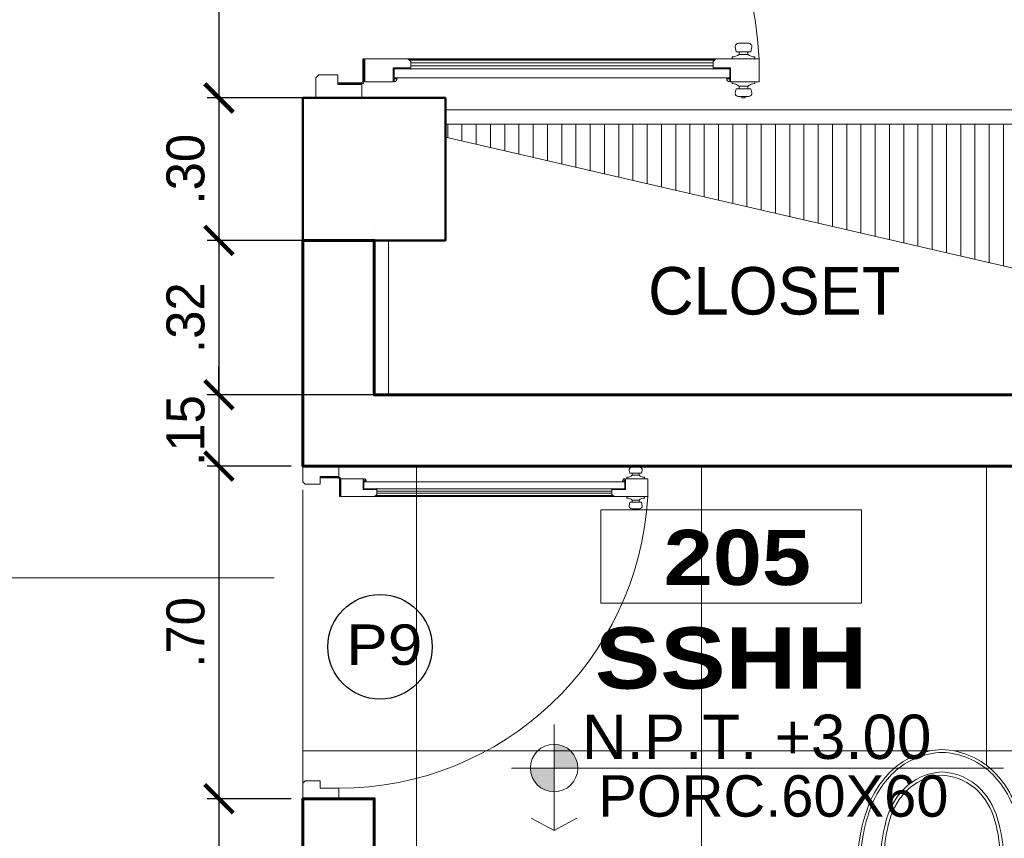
# Model space of a CAD drawing. Header units: metres. Extents: x -13 to 533, y -25 to 219.
# Tile 33 of 99: x 17.03 to 19.11, y 13.22 to 14.94. Entities that reach past the tile are written whole.
import ezdxf
from ezdxf.enums import TextEntityAlignment as Align

# ---------------------------------------------------------------- set-up
doc = ezdxf.new("R2010")
doc.units = ezdxf.units.M
doc.linetypes.add('ACAD_ISO03W100', pattern=[30, 12, -18])
doc.linetypes.add('DASHED2', pattern=[0.375, 0.25, -0.125])
for name, color, linetype, lineweight in [('COLUMNAS', 5, 'Continuous', 80), ('COTAS', 4, 'Continuous', 13), ('NPT', 255, 'Continuous', 13), ('Pluma 0.2', 252, 'Continuous', 20), ('PLUMA 0.8', 1, 'Continuous', 60), ('Proyecciones', 252, 'DASHED2', 13), ('SANITARIOS', 54, 'Continuous', 18), ('TEXTO', 14, 'Continuous', 40), ('Textos', 7, 'Continuous', 0), ('VANOS', 254, 'Continuous', 20)]:
    doc.layers.add(name, color=color, linetype=linetype, lineweight=lineweight)
for name, color, linetype, lineweight, true_color in [('PLUMA 0.05', 7, 'Continuous', 5, 0x9c9c9c), ('TEXTURAS', 7, 'Continuous', 5, 0x8a8a8a), ('VIGAS DE CIMENTACION', 6, 'Continuous', 30, 0xff00ff)]:
    doc.layers.add(name, color=color, linetype=linetype, lineweight=lineweight, true_color=true_color)
doc.styles.add('ARIAL', font='arial.ttf', dxfattribs={"width": 0.95})
doc.styles.add('ARIAL BLACK', font='txt', dxfattribs={"height": 0.1})
doc.styles.add('STYLE1', font='arial.ttf', dxfattribs={"height": 0.3})
doc.styles.add('TEXTOCENT', font='GOTHIC.TTF')
doc.dimstyles.new('PLANTA50', dxfattribs={"dimscale": 0.5, "dimtxt": 0.2, "dimasz": 0.15, "dimexe": 0.1, "dimexo": 0.1, "dimgap": 0.1, "dimtad": 2, "dimzin": 7, "dimdsep": 46, "dimtxsty": 'TEXTOCENT', "dimblk": 'ARCHTICK', "dimcen": 0.2, "dimdle": 0.1, "dimclrd": 8, "dimclre": 8, "dimclrt": 256, "dimaunit": 1, "dimadec": 0, "dimazin": 0, "dimtfac": 1, "dimtix": 1, "dimtmove": 2, "dimatfit": 3, "dimldrblk": 'ARCHTICK', "dimfxl": 1, "dimtolj": 1, "dimtzin": 0, "dimarcsym": 0})

# ---------------------------------------------------------------- blocks, each defined once
blk = doc.blocks.new('A$C1DB9681C')
for p, q in [((0.0853656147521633, 0.5259124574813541), (0.0392541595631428, 0.2587589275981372)), ((0.0407027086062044, 0.2255772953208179), (0.0911344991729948, 0.5242283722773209)), ((0.4734342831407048, 0.2255772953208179), (0.4230024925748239, 0.5242283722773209)), ((0.4287713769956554, 0.5259124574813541), (0.4748828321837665, 0.2587589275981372)), ((0.2207645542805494, 0.3990422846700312), (0.2156367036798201, 0.436646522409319)), ((0.2933724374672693, 0.3990422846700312), (0.2985002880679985, 0.436646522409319)), ((0.0649951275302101, 0.2255772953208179), (0.0399951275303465, 0.2255772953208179)), ((0.0649951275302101, 0.2255772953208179), (0.2512816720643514, 0.1983265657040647)), ((0.1613642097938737, 0.2114800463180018), (0.2570684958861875, 0.2114800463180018)), ((0.3528692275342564, 0.2114800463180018), (0.2570684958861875, 0.2114800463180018)), ((0.2628554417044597, 0.1983257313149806), (0.4493354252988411, 0.2255772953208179)), ((0.4743354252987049, 0.2255772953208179), (0.4493354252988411, 0.2255772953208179)), ((-4.8724696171e-06, 0.0400026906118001), (-4.8724696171e-06, 0.1855772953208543)), ((0.5143354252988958, 0.0400026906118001), (0.5143354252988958, 0.1855772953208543)), ((0.4743354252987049, 2.6906118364e-06), (0.0399951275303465, 2.6906118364e-06))]:
    blk.add_line(p, q)
blk.add_lwpolyline([(0.2450684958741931, 0.4604800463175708, 0.1390050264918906), (0.2458909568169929, 0.4575788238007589, 0.1070892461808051), (0.2485832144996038, 0.4547791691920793, 0.080211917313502), (0.2522965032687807, 0.4530694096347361, 0.067960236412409), (0.2570684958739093, 0.452417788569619, 0.0679602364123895), (0.261840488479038, 0.4530694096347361, 0.08021191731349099), (0.2655537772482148, 0.4547791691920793, 0.1070892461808), (0.2682460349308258, 0.4575788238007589, 0.1390050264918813), (0.2690684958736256, 0.4604800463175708, 0.1390050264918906), (0.2682460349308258, 0.4633812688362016, 0.1070892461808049), (0.2655537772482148, 0.4661809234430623, 0.0802119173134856), (0.261840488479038, 0.4678906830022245, 0.0679602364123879), (0.2570684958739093, 0.4685423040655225, 0.0679602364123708), (0.2522965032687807, 0.4678906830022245, 0.0802119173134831), (0.2485832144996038, 0.4661809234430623, 0.1070892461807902), (0.2458909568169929, 0.4633812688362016, 0.1390050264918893)], format="xyb", close=True)
for centre in [(0.1820684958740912, 0.253480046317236), (0.3320684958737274, 0.253480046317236)]:
    blk.add_circle(centre, 0.008)
for centre, radius, start, end in [((0.263378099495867, 0.5387561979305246), 0.1648446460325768, 92.19359256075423, 132.4727455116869), ((0.2633272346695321, 0.5383444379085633), 0.1592586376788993, 92.25225892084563, 132.8254247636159), ((0.2507588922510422, 0.5387561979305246), 0.1648446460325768, 47.52725448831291, 87.80640743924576), ((0.2508097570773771, 0.5383444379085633), 0.1592586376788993, 47.17457523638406, 87.74774107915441), ((0.2937813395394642, 0.5110476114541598), 0.2058454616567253, 133.5069758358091, 163.073028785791), ((0.2934777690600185, 0.5112569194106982), 0.1996550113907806, 133.8873058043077, 163.4946005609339), ((0.2629274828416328, 0.5349434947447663), 0.1216776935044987, 92.75995603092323, 135.8858163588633), ((0.2628489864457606, 0.5342354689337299), 0.1153894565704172, 92.87146162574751, 136.5576922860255), ((0.2512095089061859, 0.5349434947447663), 0.1216776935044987, 44.11418364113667, 87.24004396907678), ((0.2512880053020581, 0.5342354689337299), 0.1153894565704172, 43.44230771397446, 87.12853837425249), ((0.2206592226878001, 0.5112569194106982), 0.1996550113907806, 16.50539943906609, 46.11269419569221), ((0.2203556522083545, 0.5110476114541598), 0.2058454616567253, 16.92697121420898, 46.49302416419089), ((0.2907256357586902, 0.5128906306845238), 0.1570256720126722, 137.1692449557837, 167.274595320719), ((0.2900998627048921, 0.513200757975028), 0.1496795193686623, 137.8844604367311, 168.1333494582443), ((0.2240371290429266, 0.513200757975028), 0.1496795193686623, 11.86665054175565, 42.11553956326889), ((0.2234113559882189, 0.5128906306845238), 0.1570256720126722, 12.72540467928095, 42.83075504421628), ((0.3769320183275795, 0.475587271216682), 0.2958776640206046, 161.1914994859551, 170.2070749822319), ((0.3793647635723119, 0.4755562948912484), 0.2923108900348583, 161.5677512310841, 170.4151563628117), ((0.1347722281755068, 0.4755562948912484), 0.2923108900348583, 9.584843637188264, 18.43224876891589), ((0.1372049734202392, 0.475587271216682), 0.2958776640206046, 9.792925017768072, 18.80850051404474), ((0.4073331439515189, 0.4752295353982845), 0.2792835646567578, 165.0070925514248, 179.333133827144), ((0.4158106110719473, 0.4751387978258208), 0.2807619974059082, 165.8066819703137, 179.3181272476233), ((0.0983263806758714, 0.4751387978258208), 0.2807619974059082, 0.681872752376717, 14.19331802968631), ((0.1068038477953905, 0.4752295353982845), 0.2792835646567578, 0.6668661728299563, 14.99290744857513), ((0.5562896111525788, 0.4678808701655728), 0.4283522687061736, 178.5821248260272, 188.2412734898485), ((0.6220161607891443, 0.4812331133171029), 0.4869554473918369, 180.3239309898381, 188.2950093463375), ((-0.1078791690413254, 0.4812331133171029), 0.4869554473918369, 351.7049906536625, 359.6760690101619), ((-0.0421526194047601, 0.4678808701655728), 0.4283522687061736, 351.7587265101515, 1.417875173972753), ((0.2570684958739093, 0.4278378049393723), 0.0456422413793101, 90, 143.8167739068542), ((0.2570684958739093, 0.4278378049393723), 0.0456422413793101, 36.1832260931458, 90), ((0.2404074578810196, 0.4400243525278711), 0.025, 143.8167739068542, 187.7651660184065), ((0.2737295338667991, 0.4400243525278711), 0.025, 352.2348339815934, 36.1832260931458), ((0.2634849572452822, 0.4242202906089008), 0.1323187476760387, 187.7049638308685, 225.6981694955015), ((0.2619713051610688, 0.4274656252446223), 0.1229266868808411, 187.7071026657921, 225.9930293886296), ((0.235627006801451, 0.4010689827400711), 0.015, 187.7651660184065, 256.2303869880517), ((0.2785099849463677, 0.4010689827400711), 0.015, 283.7696130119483, 352.2348339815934), ((0.2521656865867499, 0.4274656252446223), 0.1229266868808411, 314.0069706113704, 352.2928973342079), ((0.250652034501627, 0.4242202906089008), 0.1323187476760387, 314.3018305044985, 352.2950361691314), ((0.2570684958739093, 0.4885633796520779), 0.1050833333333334, 256.2303869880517, 270), ((0.2570684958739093, 0.4885633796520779), 0.1050833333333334, 270, 283.7696130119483), ((0.2537801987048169, 0.4535029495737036), 0.1380620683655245, 235.9958080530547, 271.3647728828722), ((0.2603567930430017, 0.4535029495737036), 0.1380620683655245, 268.6352271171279, 304.0041919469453), ((0.2512401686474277, 0.4342095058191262), 0.1318583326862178, 232.5539812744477, 272.5333809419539), ((0.262896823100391, 0.4342095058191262), 0.1318583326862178, 267.4666190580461, 307.4460187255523), ((0.1870684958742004, 0.2332457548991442), 0.15, 170.2070749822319, 182.9659744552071), ((0.3270684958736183, 0.2332457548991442), 0.15, 357.0388858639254, 9.792925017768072), ((0.0399951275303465, 0.1855772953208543), 0.04, 90, 180), ((0.4743354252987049, 0.1855772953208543), 0.04, 0, 90), ((0.2570714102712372, 0.2379053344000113), 0.04, 261.677576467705, 278.3141622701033), ((0.0399951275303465, 0.0400026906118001), 0.04, 180, 270), ((0.4743354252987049, 0.0400026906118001), 0.04, 270, 0)]:
    blk.add_arc(centre, radius, start, end)
blk = doc.blocks.new('A$C387263C3')
at = {"layer": 'PLUMA 0.05', "lineweight": 9}
blk.add_arc((0.0378009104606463, 0.1080012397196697), 0.9308800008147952, 0, 86.67442637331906, dxfattribs=at)
at = {"layer": 'Pluma 0.2', "lineweight": 9}
for p, q in [((0.0918009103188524, 1.037313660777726), (0.0378009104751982, 1.037313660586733)), ((0.0378009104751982, 1.037313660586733), (0.0918009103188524, 1.037313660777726)), ((0.0378009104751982, 0.9704616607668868), (0.0378009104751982, 1.037313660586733)), ((0.0918009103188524, 1.037313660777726), (0.0378009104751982, 1.037313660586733)), ((0.0378009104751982, 1.037313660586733), (0.0918009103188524, 1.037313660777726)), ((0.0378009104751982, 0.9704616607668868), (0.0378009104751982, 1.037313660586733)), ((0.0918009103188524, 0.9361716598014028), (0.0918009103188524, 1.037313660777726)), ((0.0918009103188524, 0.9361716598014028), (0.0918009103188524, 1.037313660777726)), ((0.0216009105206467, 1.017990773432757), (0.0122792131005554, 1.020254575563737)), ((0.0216009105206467, 1.017990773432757), (0.0122792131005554, 1.020254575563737)), ((0.0216009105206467, 0.9834581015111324), (0.0216009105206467, 1.017990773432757)), ((0.0216009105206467, 0.9834581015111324), (0.0216009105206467, 1.017990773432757)), ((0.0334448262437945, 1.027049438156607), (0.0378009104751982, 1.027049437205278)), ((0.0334448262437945, 1.027049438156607), (0.0378009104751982, 1.027049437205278)), ((0.0961569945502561, 1.027049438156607), (0.0918009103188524, 1.027049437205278)), ((0.0961569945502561, 1.027049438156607), (0.0918009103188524, 1.027049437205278)), ((0.1080009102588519, 1.017990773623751), (0.119158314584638, 1.020254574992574)), ((0.1080009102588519, 1.017990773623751), (0.119158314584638, 1.020254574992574)), ((0.1080009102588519, 0.9834581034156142), (0.1080009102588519, 1.017990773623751)), ((0.1080009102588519, 0.9834581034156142), (0.1080009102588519, 1.017990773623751)), ((0.0005283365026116, 0.9970314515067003), (0.0005283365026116, 1.004417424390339)), ((0.0005283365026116, 1.004417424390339), (0.0034776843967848, 1.004417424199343)), ((0.0005283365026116, 0.9970314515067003), (0.0005283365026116, 1.004417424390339)), ((0.0005283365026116, 1.004417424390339), (0.0034776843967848, 1.004417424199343)), ((0.0034776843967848, 0.9970314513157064), (0.0005283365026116, 0.9970314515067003)), ((0.0034776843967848, 0.9970314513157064), (0.0005283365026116, 0.9970314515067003)), ((0.0034776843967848, 0.9893053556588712), (0.0034776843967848, 1.012143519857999)), ((0.0034776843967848, 0.9893053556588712), (0.0034776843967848, 1.012143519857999)), ((0.0034776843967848, 1.004417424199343), (0.0034776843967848, 0.9970314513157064)), ((0.0034776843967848, 1.004417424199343), (0.0034776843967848, 0.9970314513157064)), ((0.0216009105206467, 1.010878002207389), (0.027675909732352, 1.010878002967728)), ((0.0216009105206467, 1.010878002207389), (0.027675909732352, 1.010878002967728)), ((0.0216009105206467, 0.990570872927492), (0.027675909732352, 0.9905708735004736)), ((0.0216009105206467, 0.990570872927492), (0.027675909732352, 0.9905708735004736)), ((0.027675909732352, 0.9905708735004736), (0.027675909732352, 1.010878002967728)), ((0.027675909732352, 0.9905708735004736), (0.027675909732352, 1.010878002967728)), ((0.1080009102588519, 1.010878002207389), (0.1019259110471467, 1.010878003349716)), ((0.1019259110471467, 0.9905708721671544), (0.1019259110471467, 1.010878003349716)), ((0.1080009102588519, 1.010878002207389), (0.1019259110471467, 1.010878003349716)), ((0.1019259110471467, 0.9905708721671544), (0.1019259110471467, 1.010878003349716)), ((0.1080009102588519, 0.990570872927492), (0.1019259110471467, 0.9905708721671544)), ((0.1080009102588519, 0.990570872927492), (0.1019259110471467, 0.9905708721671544)), ((0.1279598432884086, 0.9893053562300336), (0.1279598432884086, 1.012143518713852)), ((0.1279598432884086, 0.9893053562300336), (0.1279598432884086, 1.012143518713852)), ((0.0216009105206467, 0.9834581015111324), (0.0122792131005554, 0.9811943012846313)), ((0.0216009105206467, 0.9834581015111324), (0.0122792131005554, 0.9811943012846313)), ((0.0334448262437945, 0.974399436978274), (0.0378009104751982, 0.9743994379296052)), ((0.0334448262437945, 0.974399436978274), (0.0378009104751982, 0.9743994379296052)), ((0.0705789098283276, 0.9704616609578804), (0.0378009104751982, 0.9704616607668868)), ((0.0705789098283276, 0.9704616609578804), (0.0378009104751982, 0.9704616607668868)), ((0.0446589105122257, 0.9683016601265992), (0.0378009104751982, 0.9683016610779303)), ((0.0446589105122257, 0.9683016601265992), (0.0378009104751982, 0.9683016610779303)), ((0.0446589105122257, 0.9614436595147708), (0.0446589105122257, 0.9683016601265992)), ((0.0446589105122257, 0.9614436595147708), (0.0446589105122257, 0.9683016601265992)), ((0.0468189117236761, 0.9683016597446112), (0.0684189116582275, 0.9683016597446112)), ((0.0684189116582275, 0.9683016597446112), (0.0468189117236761, 0.9683016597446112)), ((0.0468189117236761, 0.5393806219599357), (0.0468189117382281, 0.9683016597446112)), ((0.0468189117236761, 0.514006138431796), (0.0468189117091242, 0.9683016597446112)), ((0.0468189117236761, 0.9683016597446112), (0.0684189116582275, 0.9683016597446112)), ((0.0684189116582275, 0.9683016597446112), (0.0468189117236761, 0.9683016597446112)), ((0.0468189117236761, 0.5393806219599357), (0.0468189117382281, 0.9683016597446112)), ((0.0468189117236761, 0.514006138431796), (0.0468189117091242, 0.9683016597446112)), ((0.0684189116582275, 0.9293136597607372), (0.0684189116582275, 0.9683016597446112)), ((0.0684189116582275, 0.9293136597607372), (0.0684189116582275, 0.9683016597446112)), ((0.0705789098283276, 0.9293136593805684), (0.0705789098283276, 0.9704616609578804)), ((0.0705789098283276, 0.9293136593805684), (0.0705789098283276, 0.9704616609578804)), ((0.0961569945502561, 0.974399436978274), (0.0918009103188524, 0.9743994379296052)), ((0.0961569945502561, 0.974399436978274), (0.0918009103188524, 0.9743994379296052)), ((0.1080009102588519, 0.9834581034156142), (0.119158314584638, 0.9811943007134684)), ((0.1080009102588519, 0.9834581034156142), (0.119158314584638, 0.9811943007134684)), ((0.0684189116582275, 0.9293136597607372), (0.0675616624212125, 0.928456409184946)), ((0.0684189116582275, 0.9293136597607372), (0.0675616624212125, 0.928456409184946)), ((0.0684189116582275, 0.9275991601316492), (0.0675616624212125, 0.928456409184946)), ((0.0684189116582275, 0.9275991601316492), (0.0675616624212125, 0.928456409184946)), ((0.0684189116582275, 0.5393806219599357), (0.0684189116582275, 0.9275991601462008)), ((0.0684189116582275, 0.514006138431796), (0.0684189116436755, 0.9275991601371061)), ((0.0684189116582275, 0.5393806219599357), (0.0684189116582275, 0.9275991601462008)), ((0.0684189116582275, 0.514006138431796), (0.0684189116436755, 0.9275991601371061)), ((0.084942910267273, 0.929313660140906), (0.0705789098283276, 0.9293136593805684)), ((0.084942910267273, 0.929313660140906), (0.0705789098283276, 0.9293136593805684)), ((0.0754247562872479, 0.2224812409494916), (0.0754247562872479, 0.929313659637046)), ((0.0754247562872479, 0.2224812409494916), (0.0754247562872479, 0.929313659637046)), ((0.0817933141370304, 0.2224812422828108), (0.0817933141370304, 0.929313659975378)), ((0.0817933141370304, 0.2224812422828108), (0.0817933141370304, 0.929313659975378)), ((0.084942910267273, 0.929313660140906), (0.0918009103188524, 0.9361716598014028)), ((0.084942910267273, 0.929313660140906), (0.0918009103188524, 0.9361716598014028)), ((0.0881617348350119, 0.219262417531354), (0.08816173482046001, 0.932532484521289)), ((0.0881617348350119, 0.219262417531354), (0.08816173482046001, 0.932532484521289)), ((0.0900156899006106, 0.2174084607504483), (0.0900156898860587, 0.9343864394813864)), ((0.0900156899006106, 0.2174084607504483), (0.0900156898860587, 0.9343864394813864)), ((0.0918009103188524, 0.2156232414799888), (0.0918009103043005, 0.9361716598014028)), ((0.0918009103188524, 0.2156232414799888), (0.0918009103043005, 0.9361716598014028)), ((0.0468189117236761, 0.5393806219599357), (0.0468189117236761, 0.1834932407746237)), ((0.0468189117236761, 0.5393806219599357), (0.0468189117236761, 0.1834932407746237)), ((0.0684189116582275, 0.5393806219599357), (0.0684189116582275, 0.2241957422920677)), ((0.0684189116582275, 0.5393806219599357), (0.0684189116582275, 0.2241957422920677)), ((0.0468189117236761, 0.514006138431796), (0.0468189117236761, 0.1834932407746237)), ((0.0468189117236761, 0.514006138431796), (0.0468189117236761, 0.1834932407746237)), ((0.0684189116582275, 0.514006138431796), (0.0684189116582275, 0.2241957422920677)), ((0.0684189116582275, 0.514006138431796), (0.0684189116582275, 0.2241957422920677)), ((0.0684189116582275, 0.2241957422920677), (0.0675616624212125, 0.2233384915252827)), ((0.0684189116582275, 0.2241957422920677), (0.0675616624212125, 0.2233384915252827)), ((0.0684189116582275, 0.2224812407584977), (0.0675616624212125, 0.2233384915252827)), ((0.0684189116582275, 0.2224812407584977), (0.0675616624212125, 0.2233384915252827)), ((0.0684189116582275, 0.2224812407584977), (0.0684189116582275, 0.1834932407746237)), ((0.0684189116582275, 0.2224812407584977), (0.0684189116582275, 0.1834932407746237)), ((0.0705789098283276, 0.2224812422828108), (0.0705789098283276, 0.1813332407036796)), ((0.084942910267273, 0.2224812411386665), (0.0705789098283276, 0.2224812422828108)), ((0.0705789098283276, 0.2224812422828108), (0.0705789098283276, 0.1813332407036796)), ((0.084942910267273, 0.2224812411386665), (0.0705789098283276, 0.2224812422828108)), ((0.084942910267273, 0.2224812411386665), (0.0918009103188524, 0.2156232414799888)), ((0.084942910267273, 0.2224812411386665), (0.0918009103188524, 0.2156232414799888)), ((0.0918009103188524, 0.2156232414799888), (0.0918009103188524, 0.1144812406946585)), ((0.0918009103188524, 0.2156232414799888), (0.0918009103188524, 0.1144812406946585)), ((0.0446589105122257, 0.1903512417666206), (0.0446589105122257, 0.1834932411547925)), ((0.0446589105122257, 0.1903512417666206), (0.0446589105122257, 0.1834932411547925)), ((0.0446589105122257, 0.1834932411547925), (0.0378009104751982, 0.1834932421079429)), ((0.0446589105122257, 0.1834932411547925), (0.0378009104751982, 0.1834932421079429)), ((0.0378009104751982, 0.1813332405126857), (0.0378009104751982, 0.1144812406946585)), ((0.0705789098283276, 0.1813332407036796), (0.0378009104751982, 0.1813332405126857)), ((0.0378009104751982, 0.1813332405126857), (0.0378009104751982, 0.1144812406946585)), ((0.0705789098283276, 0.1813332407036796), (0.0378009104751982, 0.1813332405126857)), ((0.0468189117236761, 0.1834932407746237), (0.0684189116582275, 0.1834932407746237)), ((0.0684189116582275, 0.1834932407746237), (0.0468189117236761, 0.1834932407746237)), ((0.0468189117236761, 0.1834932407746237), (0.0684189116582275, 0.1834932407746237)), ((0.0684189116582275, 0.1834932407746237), (0.0468189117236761, 0.1834932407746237)), ((9.105860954e-07, 1.2400396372e-06), (9.105860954e-07, 0.1080012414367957)), ((9.105860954e-07, 0.1080012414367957), (0.0313209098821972, 0.108001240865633)), ((9.105860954e-07, 1.2400396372e-06), (9.105860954e-07, 0.1080012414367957)), ((9.105860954e-07, 0.1080012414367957), (0.0313209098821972, 0.108001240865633)), ((0.0313209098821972, 0.0518412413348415), (0.0313209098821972, 0.108001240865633)), ((0.0313209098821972, 0.0518412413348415), (0.0313209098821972, 0.108001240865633)), ((0.0334809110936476, 0.054001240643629), (0.0334809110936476, 0.1080012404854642)), ((0.0334809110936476, 0.1080012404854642), (0.035640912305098, 0.1080012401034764)), ((0.0334809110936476, 0.054001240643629), (0.0334809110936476, 0.1080012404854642)), ((0.0334809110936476, 0.1080012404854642), (0.035640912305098, 0.1080012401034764)), ((0.035640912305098, 0.0540012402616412), (0.035640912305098, 0.1080012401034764)), ((0.035640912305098, 0.0540012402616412), (0.035640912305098, 0.1080012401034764)), ((0.0918009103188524, 0.1144812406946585), (0.0378009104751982, 0.1144812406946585)), ((0.0378009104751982, 0.1144812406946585), (0.0918009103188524, 0.1144812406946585)), ((0.0918009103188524, 0.1144812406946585), (0.0378009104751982, 0.1144812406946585)), ((0.0378009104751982, 0.1144812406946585), (0.0918009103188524, 0.1144812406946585)), ((0.0378009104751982, 0.110161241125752), (0.0378009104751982, 0.1123212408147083)), ((0.0918009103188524, 0.1123212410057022), (0.0378009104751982, 0.1123212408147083)), ((0.0378009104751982, 0.110161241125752), (0.0378009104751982, 0.1123212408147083)), ((0.0918009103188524, 0.1123212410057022), (0.0378009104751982, 0.1123212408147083)), ((0.0378009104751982, 0.110161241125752), (0.0918009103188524, 0.1101612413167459)), ((0.0378009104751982, 0.110161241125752), (0.0918009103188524, 0.1101612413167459)), ((0.0918009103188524, 0.1123212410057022), (0.0918009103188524, 0.1101612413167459)), ((0.0918009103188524, 0.1123212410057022), (0.0918009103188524, 0.1101612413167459)), ((0.9686809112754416, 0.0518412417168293), (0.9686809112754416, 0.1080012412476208)), ((1.000000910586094, 0.1080012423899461), (0.9686809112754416, 0.1080012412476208)), ((0.9686809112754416, 0.0518412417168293), (0.9686809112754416, 0.1080012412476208)), ((1.000000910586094, 0.1080012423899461), (0.9686809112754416, 0.1080012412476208)), ((1.000000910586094, 1.2409927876e-06), (1.000000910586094, 0.1080012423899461)), ((1.000000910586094, 1.2409927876e-06), (1.000000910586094, 0.1080012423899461)), ((0.0313209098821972, 0.0518412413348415), (0.0540009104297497, 0.0518412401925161)), ((0.0313209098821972, 0.0518412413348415), (0.0540009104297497, 0.0518412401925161)), ((0.035640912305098, 0.0540012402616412), (0.0334809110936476, 0.054001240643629)), ((0.035640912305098, 0.0540012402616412), (0.0334809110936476, 0.054001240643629)), ((0.0540009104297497, 0.0068592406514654), (0.0540009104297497, 0.0518412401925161)), ((0.0540009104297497, 0.0068592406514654), (0.0540009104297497, 0.0518412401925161)), ((0.9686809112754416, 0.0518412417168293), (0.9460009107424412, 0.0518412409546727)), ((0.9460009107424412, 0.0068592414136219), (0.9460009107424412, 0.0518412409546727)), ((0.9686809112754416, 0.0518412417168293), (0.9460009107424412, 0.0518412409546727)), ((0.9460009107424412, 0.0068592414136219), (0.9460009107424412, 0.0518412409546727)), ((9.105860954e-07, 1.2400396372e-06), (0.0471429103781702, 1.2409927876e-06)), ((9.105860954e-07, 1.2400396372e-06), (0.0471429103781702, 1.2409927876e-06)), ((0.0471429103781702, 1.2409927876e-06), (0.0540009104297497, 0.0068592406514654)), ((0.0471429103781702, 1.2409927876e-06), (0.0540009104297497, 0.0068592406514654)), ((0.9528589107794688, 1.2417549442e-06), (0.9460009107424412, 0.0068592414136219)), ((0.9528589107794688, 1.2417549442e-06), (0.9460009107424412, 0.0068592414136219)), ((1.000000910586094, 1.2409927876e-06), (0.9528589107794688, 1.2417549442e-06)), ((1.000000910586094, 1.2409927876e-06), (0.9528589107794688, 1.2417549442e-06))]:
    blk.add_line(p, q, dxfattribs=at)
for centre, major_axis, ratio, start_param, end_param in [((0.0116158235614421, 1.012143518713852), (0.0057545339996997, 0.0057545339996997), 0.9999997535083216, 0.7037916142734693, 2.356194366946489), ((0.0116158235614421, 1.012143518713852), (0.0057545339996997, 0.0057545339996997), 0.9999997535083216, 0.7037916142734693, 2.356194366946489), ((0.007768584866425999, 1.027094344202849), (0.0181558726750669, 0.0181558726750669), 0.9999999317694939, -1.468973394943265, -0.7871471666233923), ((0.007768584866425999, 1.027094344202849), (0.0181558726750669, 0.0181558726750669), 0.9999999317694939, -1.468973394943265, -0.7871471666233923), ((0.1218332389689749, 1.027094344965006), (0.0181558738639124, -0.0181558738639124), 0.9999999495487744, 3.928739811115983, 4.610565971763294), ((0.1218332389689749, 1.027094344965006), (0.0181558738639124, -0.0181558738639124), 0.9999999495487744, 3.928739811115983, 4.610565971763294), ((0.1198217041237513, 1.012143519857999), (0.005754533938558, 0.005754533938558), 0.9999998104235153, -0.7853982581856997, 0.8670049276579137), ((0.1198217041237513, 1.012143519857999), (0.005754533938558, 0.005754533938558), 0.9999998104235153, -0.7853982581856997, 0.8670049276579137), ((0.007768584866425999, 0.974354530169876), (0.0181558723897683, -0.0181558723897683), 0.999999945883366, 0.7871471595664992, 1.468973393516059), ((0.007768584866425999, 0.974354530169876), (0.0181558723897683, -0.0181558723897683), 0.999999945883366, 0.7871471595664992, 1.468973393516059), ((0.1218332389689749, 0.9743545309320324), (0.0181558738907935, 0.0181558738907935), 0.9999999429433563, 1.672619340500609, 2.354445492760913), ((0.1218332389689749, 0.9743545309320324), (0.0181558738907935, 0.0181558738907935), 0.9999999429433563, 1.672619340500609, 2.354445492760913), ((0.0116158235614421, 0.9893053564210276), (0.0057545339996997, -0.0057545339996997), 0.9999997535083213, 3.926990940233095, 5.579393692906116), ((0.0116158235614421, 0.9893053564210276), (0.0057545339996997, -0.0057545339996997), 0.9999997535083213, 3.926990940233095, 5.579393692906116), ((0.0446589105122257, 0.9683016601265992), (0.004849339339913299, -0.004849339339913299), 0.9999995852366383, 3.926991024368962, 5.497786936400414), ((0.0446589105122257, 0.9683016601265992), (0.004849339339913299, -0.004849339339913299), 0.9999995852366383, 3.926991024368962, 5.497786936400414), ((0.1198217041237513, 0.9893053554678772), (0.005754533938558, -0.005754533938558), 0.9999998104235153, 5.416180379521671, 7.068583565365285), ((0.1198217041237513, 0.9893053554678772), (0.005754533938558, -0.005754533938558), 0.9999998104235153, 5.416180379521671, 7.068583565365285), ((0.0446589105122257, 0.1834932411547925), (0.004849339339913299, 0.004849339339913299), 0.9999995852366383, 0.7853983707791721, 2.356194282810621), ((0.0446589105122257, 0.1834932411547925), (0.004849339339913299, 0.004849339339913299), 0.9999995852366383, 0.7853983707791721, 2.356194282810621), ((0.035640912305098, 0.1101612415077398), (0.0015273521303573, 0.0015273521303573), 0.9999984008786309, 2.53189590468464, 8.815081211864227), ((0.035640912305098, 0.1101612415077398), (0.0015273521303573, 0.0015273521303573), 0.9999984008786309, 2.53189590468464, 8.815081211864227)]:
    blk.add_ellipse(centre, major_axis=major_axis, ratio=ratio, start_param=start_param, end_param=end_param, dxfattribs=at)
blk = doc.blocks.new('rtyjety')
at = {"layer": 'NPT', "lineweight": 20, "extrusion": (-1.47885e-11, -2.653032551e-07, 0.9999999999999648)}
h = blk.add_hatch(color=256, dxfattribs=at)
h.paths.add_polyline_path([(-24.42016436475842, -23.53119375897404), (-24.42016436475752, -23.62494375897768), (-24.32641436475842, -23.62494375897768, 0.4142135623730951)])
h.paths.add_polyline_path([(-24.42016436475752, -23.62494375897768), (-24.51391436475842, -23.62494375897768, 0.4142135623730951), (-24.42016436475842, -23.7186937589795)])
at = {"layer": 'NPT', "lineweight": 20, "extrusion": (-1.2658e-11, -2.653035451e-07, 0.9999999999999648)}
for p, q in [((-24.42016436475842, -23.45372328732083, -6.1564754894e-06), (-24.42016436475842, -23.87122046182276, -6.2672388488e-06)), ((-24.58816024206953, -23.62494375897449, -6.2019033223e-06), (-22.64535801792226, -23.62494375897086, -6.2018787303e-06)), ((-24.42016436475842, -23.87122046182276, -6.2672388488e-06), (-24.51059533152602, -23.82309790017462, -6.2544729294e-06)), ((-24.42016436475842, -23.87122046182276, -6.2672388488e-06), (-24.32973339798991, -23.82309790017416, -6.254470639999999e-06))]:
    blk.add_line(p, q, dxfattribs=at)
blk.add_circle((-24.42016436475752, -23.62494375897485, 6.61896043e-08), 0.09375, dxfattribs=at)
blk = doc.blocks.new('NOMBRES AMBIENTES DIFER 1')
at = {"layer": 'Textos', "color": 8}
blk.add_lwpolyline([(0.2430669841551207, 1.342145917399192), (1.600221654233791, 1.342145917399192), (1.600221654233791, 0.8576836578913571), (0.2430669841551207, 0.8576836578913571)], close=True, dxfattribs=at)
at = {"layer": 'NPT', "extrusion": (1.2658e-11, 2.653035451e-07, 0.9999999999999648), "xscale": 1.318472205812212, "yscale": 1.318472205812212, "zscale": 1.318472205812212, "rotation": 359.9999999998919}
blk.add_blockref('rtyjety', (32.19730797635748, 31.14803593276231, 8.1768227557e-06), dxfattribs=at)
at = {"layer": 'Textos', "color": 30, "style": 'STYLE1'}
blk.add_text('N.P.T.', height=0.2307326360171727, rotation=359.9999999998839, dxfattribs=at).set_placement((0.1446038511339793, 0.04622916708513))
at = {"layer": 'Textos', "color": 8, "style": 'ARIAL BLACK'}
blk.add_attdef('B-300', text='', height=0.2873321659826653, rotation=359.9999999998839, dxfattribs=at).set_placement((0.9541697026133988, 0.9513113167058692), align=Align.CENTER)
at = {"layer": 'Textos', "style": 'ARIAL BLACK'}
blk.add_attdef('NOMBRE', text='', height=0.3192579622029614, rotation=359.9999999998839, dxfattribs=at).set_placement((1.01240791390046, 0.4132724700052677), align=Align.CENTER)
at = {"layer": 'Textos', "color": 30, "style": 'STYLE1'}
blk.add_attdef('0.00', (1.1488162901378, 0.0464138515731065), '', height=0.2307326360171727, rotation=359.9999999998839, dxfattribs=at)
at = {"layer": 'Textos', "color": 35, "style": 'STYLE1'}
for tag, p in [('PISO:', (0.1859508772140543, -0.46787905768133)), ('SERIE', (0.1606825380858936, -0.7629534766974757)), ('COLOR', (0.1189739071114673, -1.093213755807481))]:
    blk.add_attdef(tag, p, '', height=0.2154366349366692, rotation=359.9999999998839, dxfattribs=at)
blk = doc.blocks.new('nivel')
at = {"layer": 'NPT', "ltscale": 2}
h = blk.add_hatch(color=256, dxfattribs=at)
h.paths.add_polyline_path([(0, 0.0392227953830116, 0.413106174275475), (-0.0393714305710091, 0), (0, 4.547e-13)])
h.paths.add_polyline_path([(0.0393717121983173, -0.0001489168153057, 0.0009455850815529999), (0.0393714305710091, 0), (-4.547e-13, -4.547e-13), (0, -0.039520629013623, 0.4142135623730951)])
for points in [[(0, 0.0880259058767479), (0, -0.0880259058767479)], [(-0.0871825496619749, 0), (0.6377363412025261, 0)]]:
    blk.add_lwpolyline(points, dxfattribs=at)
blk.add_circle((0, -0.0001489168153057), 0.0393717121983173, dxfattribs=at)
blk = doc.blocks.new('_ARCHTICK')
at = {"color": 0, "linetype": 'ByBlock', "const_width": 0.15}
blk.add_lwpolyline([(-0.5, -0.5), (0.5, 0.5)], dxfattribs=at)
blk = doc.blocks.new('*D312')
at = {"layer": 'COTAS', "color": 251, "linetype": 'Continuous', "lineweight": -2, "transparency": 16777216}
for p, q in [((17.4525428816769, 15.72499229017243), (17.4525428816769, 14.724995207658)), ((17.60495231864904, 15.67499229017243), (17.4275428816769, 15.67499229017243)), ((17.63135231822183, 14.774995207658), (17.4275428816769, 14.774995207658))]:
    blk.add_line(p, q, dxfattribs=at)
at = {"layer": 'Defpoints', "color": 0, "linetype": 'Continuous', "lineweight": 5, "transparency": 16777216}
for p in [(17.62995231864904, 15.67499229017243), (17.4525428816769, 14.774995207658), (17.65635231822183, 14.774995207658)]:
    blk.add_point(p, dxfattribs=at)
at = {"layer": 'COTAS', "color": 251, "linetype": 'Continuous', "lineweight": -2, "transparency": 16777216, "xscale": 0.06, "yscale": 0.06, "zscale": 0.06}
for p, rotation in [((17.4525428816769, 15.67499229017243), 90), ((17.4525428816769, 14.774995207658), 270)]:
    blk.add_blockref('_ARCHTICK', p, dxfattribs=dict(at, rotation=rotation))
at = {"layer": 'COTAS', "color": 2, "linetype": 'Continuous', "lineweight": 5, "transparency": 16777216, "insert": (17.3875428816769, 15.22499374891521), "char_height": 0.07, "attachment_point": 5, "rotation": 90}
blk.add_mtext('\\A1;.90', dxfattribs=at)
blk = doc.blocks.new('*D313')
at = {"layer": 'COTAS', "color": 251, "linetype": 'Continuous', "lineweight": -2, "transparency": 16777216}
for p, q in [((17.452542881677, 14.82499520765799), (17.452542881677, 14.42499229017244)), ((17.63135231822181, 14.77499520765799), (17.427542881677, 14.77499520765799)), ((17.67936637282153, 14.47499229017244), (17.427542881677, 14.47499229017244))]:
    blk.add_line(p, q, dxfattribs=at)
at = {"layer": 'Defpoints', "color": 0, "linetype": 'Continuous', "lineweight": 5, "transparency": 16777216}
for p in [(17.65635231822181, 14.77499520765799), (17.452542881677, 14.47499229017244), (17.70436637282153, 14.47499229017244)]:
    blk.add_point(p, dxfattribs=at)
at = {"layer": 'COTAS', "color": 251, "linetype": 'Continuous', "lineweight": -2, "transparency": 16777216, "xscale": 0.06, "yscale": 0.06, "zscale": 0.06}
for p, rotation in [((17.452542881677, 14.77499520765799), 90), ((17.452542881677, 14.47499229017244), 270)]:
    blk.add_blockref('_ARCHTICK', p, dxfattribs=dict(at, rotation=rotation))
at = {"layer": 'COTAS', "color": 2, "linetype": 'Continuous', "lineweight": 5, "transparency": 16777216, "insert": (17.382542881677, 14.62499374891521), "char_height": 0.08, "attachment_point": 5, "rotation": 90}
blk.add_mtext('\\A1;.30', dxfattribs=at)
blk = doc.blocks.new('*D314')
at = {"layer": 'COTAS', "color": 251, "linetype": 'Continuous', "lineweight": -2, "transparency": 16777216}
for p, q in [((17.4525428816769, 14.52499229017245), (17.4525428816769, 14.0999953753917)), ((17.67936637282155, 14.47499229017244), (17.4275428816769, 14.47499229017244)), ((17.78436637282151, 14.1499953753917), (17.4275428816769, 14.1499953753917))]:
    blk.add_line(p, q, dxfattribs=at)
at = {"layer": 'Defpoints', "color": 0, "linetype": 'Continuous', "lineweight": 5, "transparency": 16777216}
for p in [(17.70436637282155, 14.47499229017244), (17.4525428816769, 14.1499953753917), (17.80936637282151, 14.1499953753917)]:
    blk.add_point(p, dxfattribs=at)
at = {"layer": 'COTAS', "color": 251, "linetype": 'Continuous', "lineweight": -2, "transparency": 16777216, "xscale": 0.06, "yscale": 0.06, "zscale": 0.06}
for p, rotation in [((17.4525428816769, 14.47499229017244), 90), ((17.4525428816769, 14.1499953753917), 270)]:
    blk.add_blockref('_ARCHTICK', p, dxfattribs=dict(at, rotation=rotation))
at = {"layer": 'COTAS', "color": 2, "linetype": 'Continuous', "lineweight": 5, "transparency": 16777216, "insert": (17.3825428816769, 14.31249383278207), "char_height": 0.08, "attachment_point": 5, "rotation": 90}
blk.add_mtext('\\A1;.32', dxfattribs=at)
blk = doc.blocks.new('*D315')
at = {"layer": 'COTAS', "color": 251, "linetype": 'Continuous', "lineweight": -2, "transparency": 16777216}
for p, q in [((17.4525428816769, 14.1499953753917), (17.4525428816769, 14.2099953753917)), ((17.78436637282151, 14.1499953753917), (17.4275428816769, 14.1499953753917)), ((17.4525428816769, 14.1499953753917), (17.4525428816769, 13.99999927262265)), ((17.60436637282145, 13.99999927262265), (17.4275428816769, 13.99999927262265)), ((17.4525428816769, 13.99999927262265), (17.4525428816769, 13.93999927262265))]:
    blk.add_line(p, q, dxfattribs=at)
at = {"layer": 'Defpoints', "color": 0, "linetype": 'Continuous', "lineweight": 5, "transparency": 16777216}
for p in [(17.80936637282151, 14.1499953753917), (17.4525428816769, 13.99999927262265), (17.62936637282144, 13.99999927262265)]:
    blk.add_point(p, dxfattribs=at)
at = {"layer": 'COTAS', "color": 251, "linetype": 'Continuous', "lineweight": -2, "transparency": 16777216, "xscale": 0.06, "yscale": 0.06, "zscale": 0.06}
for p, rotation in [((17.4525428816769, 14.1499953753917), 270), ((17.4525428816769, 13.99999927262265), 90)]:
    blk.add_blockref('_ARCHTICK', p, dxfattribs=dict(at, rotation=rotation))
at = {"layer": 'COTAS', "color": 2, "linetype": 'Continuous', "lineweight": 5, "transparency": 16777216, "insert": (17.3825428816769, 14.07499732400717), "char_height": 0.08, "attachment_point": 5, "rotation": 90}
blk.add_mtext('\\A1;.15', dxfattribs=at)
blk = doc.blocks.new('*D316')
at = {"layer": 'COTAS', "color": 251, "linetype": 'Continuous', "lineweight": -2, "transparency": 16777216}
for p, q in [((17.45254288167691, 14.04999927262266), (17.45254288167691, 13.24999943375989)), ((17.60436637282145, 13.99999927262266), (17.42754288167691, 13.99999927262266)), ((17.60436637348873, 13.29999943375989), (17.42754288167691, 13.29999943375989))]:
    blk.add_line(p, q, dxfattribs=at)
at = {"layer": 'Defpoints', "color": 0, "linetype": 'Continuous', "lineweight": 5, "transparency": 16777216}
for p in [(17.62936637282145, 13.99999927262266), (17.45254288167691, 13.29999943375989), (17.62936637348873, 13.29999943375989)]:
    blk.add_point(p, dxfattribs=at)
at = {"layer": 'COTAS', "color": 251, "linetype": 'Continuous', "lineweight": -2, "transparency": 16777216, "xscale": 0.06, "yscale": 0.06, "zscale": 0.06}
for p, rotation in [((17.45254288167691, 13.99999927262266), 90), ((17.45254288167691, 13.29999943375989), 270)]:
    blk.add_blockref('_ARCHTICK', p, dxfattribs=dict(at, rotation=rotation))
at = {"layer": 'COTAS', "color": 2, "linetype": 'Continuous', "lineweight": 5, "transparency": 16777216, "insert": (17.38254288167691, 13.64999935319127), "char_height": 0.08, "attachment_point": 5, "rotation": 90}
blk.add_mtext('\\A1;.70', dxfattribs=at)
blk = doc.blocks.new('*D317')
at = {"layer": 'COTAS', "color": 251, "linetype": 'Continuous', "lineweight": -2, "transparency": 16777216}
for p, q in [((17.45254288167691, 13.34999943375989), (17.45254288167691, 12.79999976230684)), ((17.60436637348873, 13.29999943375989), (17.42754288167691, 13.29999943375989)), ((17.6056343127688, 12.84999976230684), (17.42754288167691, 12.84999976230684))]:
    blk.add_line(p, q, dxfattribs=at)
at = {"layer": 'Defpoints', "color": 0, "linetype": 'Continuous', "lineweight": 5, "transparency": 16777216}
for p in [(17.62936637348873, 13.29999943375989), (17.45254288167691, 12.84999976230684), (17.6306343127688, 12.84999976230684)]:
    blk.add_point(p, dxfattribs=at)
at = {"layer": 'COTAS', "color": 251, "linetype": 'Continuous', "lineweight": -2, "transparency": 16777216, "xscale": 0.06, "yscale": 0.06, "zscale": 0.06}
for p, rotation in [((17.45254288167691, 13.29999943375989), 90), ((17.45254288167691, 12.84999976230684), 270)]:
    blk.add_blockref('_ARCHTICK', p, dxfattribs=dict(at, rotation=rotation))
at = {"layer": 'COTAS', "color": 2, "linetype": 'Continuous', "lineweight": 5, "transparency": 16777216, "insert": (17.3825428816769, 13.07499959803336), "char_height": 0.08, "attachment_point": 5, "rotation": 90}
blk.add_mtext('\\A1;.45', dxfattribs=at)

msp = doc.modelspace()

# ---------------------------------------------------------------- hatches: boundary and pattern name
at = {"layer": 'PLUMA 0.05', "linetype": 'Continuous', "lineweight": 5}
h = msp.add_hatch(dxfattribs=at)
h.set_pattern_fill('_USER', color=152, scale=0.03, angle=89.99999999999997, style=0, pattern_type=0)
h.set_pattern_definition([(90, (23.87413671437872, 3.35303415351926), (-0.03, 1.653273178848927e-17), [])])
h.paths.add_polyline_path([(20.28000025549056, 14.1499953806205), (20.28000025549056, 14.49999229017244), (20.13000021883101, 14.49999229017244), (20.13000021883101, 14.71999240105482), (17.92936637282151, 14.71999239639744), (17.92936637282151, 14.69230733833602)])
at = {"layer": 'TEXTURAS', "linetype": 'Continuous', "lineweight": 5}
h = msp.add_hatch(dxfattribs=at)
h.set_pattern_fill('_USER', color=251, scale=0.6, angle=-180, double=1, pattern_type=0)
h.set_pattern_definition([(179.9999999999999, (73.66792570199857, 13.99999991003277), (-4.594282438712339e-16, -0.6), []), (270, (73.66792570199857, 13.99999991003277), (0.6, -6.431252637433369e-16), [])])
edge = h.paths.add_edge_path()
edge.add_arc((18.98142624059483, 13.23875341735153), 0.1648446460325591, 452.1935925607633, 492.4727455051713, ccw=False)
edge.add_arc((18.96880703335, 13.23875341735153), 0.1648446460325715, 407.5272545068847, 447.80640743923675, ccw=False)
edge.add_arc((18.93840379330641, 13.21104483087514), 0.2058454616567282, 376.9269712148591, 406.49302417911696, ccw=False)
edge.add_arc((18.85525311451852, 13.17558449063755), 0.2958776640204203, 369.7929250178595, 378.80850051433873, ccw=False)
edge.add_line((19.14681951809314, 13.22590967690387), (19.19293097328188, 12.95875614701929))
edge.add_arc((19.0451166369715, 12.93324297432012), 0.1500000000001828, 357.03402554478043, 369.7929250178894, ccw=False)
edge.add_arc((19.19219000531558, 12.88557451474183), 0.03999999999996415, 359.9999999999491, 446.0926981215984, ccw=False)
edge.add_line((19.23219000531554, 12.88557451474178), (19.23219000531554, 12.73999991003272))
edge.add_arc((19.19219000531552, 12.73999991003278), 0.04000000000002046, 270, 359.9999999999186, ccw=False)
edge.add_line((19.19219000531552, 12.69999991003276), (19.38000043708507, 12.69999991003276))
edge.add_line((19.38000043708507, 12.69999991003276), (19.38000043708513, 13.99999537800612))
edge.add_line((19.38000043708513, 13.99999537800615), (17.62873196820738, 13.99999537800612))
edge.add_line((17.62873196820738, 13.99999537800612), (17.62873283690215, 13.2499994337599))
edge.add_line((17.62873283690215, 13.2499994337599), (17.77936550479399, 13.2499994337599))
edge.add_line((17.77936550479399, 13.2499994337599), (17.77936550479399, 13.19999991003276))
edge.add_line((17.77936550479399, 13.19999991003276), (18.57936567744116, 13.19999991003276))
edge.add_line((18.57936567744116, 13.19999991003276), (18.57936567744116, 12.69999991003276))
edge.add_line((18.57936567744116, 12.69999991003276), (18.75784970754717, 12.69999991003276))
edge.add_arc((18.75784970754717, 12.73999991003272), 0.03999999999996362, 180, 270, ccw=False)
edge.add_line((18.7178497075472, 12.73999991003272), (18.7178497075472, 12.88557451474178))
edge.add_arc((18.75784970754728, 12.8855745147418), 0.04000000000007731, 93.63038922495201, 180.0000000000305, ccw=False)
edge.add_arc((18.90511663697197, 12.93324297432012), 0.1499999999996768, 170.2070749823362, 182.9611141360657, ccw=False)
edge.add_line((18.75730230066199, 12.9587561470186), (18.80341375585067, 13.22590967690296))
edge.add_arc((19.09498015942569, 13.17558449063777), 0.2958776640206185, 521.1914994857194, 530.2070749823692, ccw=False)
edge.add_arc((19.01182948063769, 13.21104483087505), 0.2058454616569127, 493.5069758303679, 523.0730287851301, ccw=False)

# ---------------------------------------------------------------- linework, layer by layer
at = {"linetype": 'Continuous'}
msp.add_circle((17.791651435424, 13.6197070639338), 0.11, dxfattribs=at)
at = {"layer": 'COLUMNAS', "linetype": 'Continuous', "lineweight": 50}
msp.add_lwpolyline([(17.92936637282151, 14.77499229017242), (17.62936637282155, 14.77499229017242), (17.62936637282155, 14.47499229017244), (17.92936637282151, 14.47499229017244)], close=True, dxfattribs=at)
at = {"layer": 'PLUMA 0.05', "color": 152, "linetype": 'Continuous', "lineweight": 5}
msp.add_line((17.92936637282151, 14.69230733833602), (20.28000025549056, 14.1499953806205), dxfattribs=at)
at = {"layer": 'PLUMA 0.05'}
for points in [[(20.13000021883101, 14.71999240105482), (17.92936637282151, 14.71999239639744)], [(17.8093663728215, 14.47499229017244), (17.8093663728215, 14.1499953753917), (20.28000025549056, 14.1499953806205), (20.28000025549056, 14.49999229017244)]]:
    msp.add_lwpolyline(points, dxfattribs=at)
at = {"layer": 'Pluma 0.2'}
msp.add_line((17.92936637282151, 14.7499923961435), (20.28000025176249, 14.7499923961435), dxfattribs=at)
at = {"layer": 'PLUMA 0.8'}
for points in [[(20.28000026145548, 14.1499953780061), (17.77936637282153, 14.1499953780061), (17.77936637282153, 14.47499229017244), (17.62936637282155, 14.47499229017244), (17.62936637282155, 13.99999537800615), (20.28000026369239, 13.99999537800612)], [(17.63018147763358, 12.54999986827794), (17.62936637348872, 13.29999943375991), (17.77936550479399, 13.29999943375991), (17.77936550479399, 12.84999976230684)]]:
    msp.add_lwpolyline(points, dxfattribs=at)
at = {"layer": 'TEXTURAS'}
msp.add_lwpolyline([(17.62936637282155, 13.94999537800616), (17.62936637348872, 13.2499994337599)], dxfattribs=at)
at = {"layer": 'VIGAS DE CIMENTACION', "color": 9, "linetype": 'Continuous', "lineweight": 18}
msp.add_lwpolyline([(17.77936637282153, 14.49999721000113), (17.77936637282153, 14.49999721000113)], close=True, dxfattribs=at)

# ---------------------------------------------------------------- block references
at = {"layer": 'Proyecciones', "linetype": 'ACAD_ISO03W100', "ltscale": 0.005, "xscale": 1.199999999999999, "yscale": 1.199999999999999, "zscale": 1.199999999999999}
msp.add_blockref('nivel', (16.80356145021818, 13.76509686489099, 8.0813704e-09), dxfattribs=at)
at = {"layer": 'SANITARIOS', "xscale": -1}
msp.add_blockref('A$C1DB9681C', (19.23218513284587, 12.69999721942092), dxfattribs=at)
at = {"layer": 'TEXTO'}
ref = msp.add_blockref('NOMBRES AMBIENTES DIFER 1', (18.15814668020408, 13.36490519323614, 5.8670906e-09), dxfattribs=dict(at, xscale=0.4044226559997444, yscale=0.4044226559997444, zscale=0.4044226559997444))
ref.add_attrib('B-300', '205', dxfattribs={"layer": 'Textos', "color": 8, "height": 0.1162036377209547, "rotation": 359.9999999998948, "style": 'ARIAL BLACK'}).set_placement((18.54403452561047, 13.74963704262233), align=Align.CENTER)
ref.add_attrib('NOMBRE', 'SSHH', dxfattribs={"layer": 'Textos', "height": 0.129115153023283, "rotation": 359.9999999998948, "style": 'ARIAL BLACK'}).set_placement((18.53065405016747, 13.53160181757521), align=Align.CENTER)
ref.add_attrib('0.00', '+3.00', (18.622754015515, 13.3836760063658), dxfattribs={"layer": 'Textos', "color": 30, "height": 0.0933135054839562, "rotation": 359.9999999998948, "style": 'STYLE1'})
ref.add_attrib('PISO:', 'PORC.60X60', (18.25107360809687, 13.26211812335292), dxfattribs={"layer": 'Textos', "color": 35, "height": 0.0871274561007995, "rotation": 359.9999999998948, "style": 'STYLE1'})
at = {"layer": 'VANOS'}
for p, xscale, yscale, zscale, rotation in [((17.65635120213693, 14.7749943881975), -0.8999999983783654, 0.8999999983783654, 0.8999999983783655, 269.9965605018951), ((17.6293655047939, 13.99999991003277), 0.6999998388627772, 0.6999998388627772, 0.6999998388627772, 270)]:
    msp.add_blockref('A$C387263C3', p, dxfattribs=dict(at, xscale=xscale, yscale=yscale, zscale=zscale, rotation=rotation))

# ---------------------------------------------------------------- texts
at = {"color": 9, "linetype": 'Continuous', "style": 'STYLE1', "width": 1.1}
msp.add_text('P9', height=0.085, dxfattribs=at).set_placement((17.72092685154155, 13.58172106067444))
at = {"layer": 'PLUMA 0.8', "color": 7, "lineweight": 5, "style": 'ARIAL', "width": 0.95}
msp.add_text('CLOSET', height=0.1, dxfattribs=at).set_placement((18.35609562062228, 14.31903252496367))

# ---------------------------------------------------------------- dimensions: what is measured, and where the dimension line sits
at = {"layer": 'COTAS', "linetype": 'Continuous', "lineweight": 5}
for base, p1, p2, override, picture, middle in [((17.4525428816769, 14.774995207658), (17.62995231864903, 15.67499229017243), (17.65635231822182, 14.77499520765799), {"dimtxt": 0.14, "dimasz": 0.12, "dimexe": 0.05, "dimexo": 0.05, "dimgap": 0.06, "dimtad": 1, "dimtxsty": 'Standard', "dimclrd": 251, "dimclre": 251, "dimclrt": 2}, '*D312', (17.3875428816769, 15.22499374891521)), ((17.452542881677, 14.47499229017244), (17.6563523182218, 14.77499520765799), (17.70436637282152, 14.47499229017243), {"dimtxt": 0.16, "dimasz": 0.12, "dimexe": 0.05, "dimexo": 0.05, "dimgap": 0.06, "dimtad": 1, "dimtxsty": 'Standard', "dimclrd": 251, "dimclre": 251, "dimclrt": 2}, '*D313', (17.382542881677, 14.62499374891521)), ((17.4525428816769, 14.1499953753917), (17.70436637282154, 14.47499229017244), (17.8093663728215, 14.1499953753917), {"dimtxt": 0.16, "dimasz": 0.12, "dimexe": 0.05, "dimexo": 0.05, "dimgap": 0.06, "dimtad": 1, "dimtxsty": 'Standard', "dimclrd": 251, "dimclre": 251, "dimclrt": 2}, '*D314', (17.3825428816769, 14.31249383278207)), ((17.4525428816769, 13.99999927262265), (17.8093663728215, 14.1499953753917), (17.62936637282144, 13.99999927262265), {"dimtxt": 0.16, "dimasz": 0.12, "dimexe": 0.05, "dimexo": 0.05, "dimgap": 0.06, "dimtad": 1, "dimtxsty": 'Standard', "dimclrd": 251, "dimclre": 251, "dimclrt": 2}, '*D315', (17.3825428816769, 14.07499732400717)), ((17.45254288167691, 13.29999943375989), (17.62936637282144, 13.99999927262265), (17.62936637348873, 13.29999943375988), {"dimtxt": 0.16, "dimasz": 0.12, "dimexe": 0.05, "dimexo": 0.05, "dimgap": 0.06, "dimtad": 1, "dimtxsty": 'Standard', "dimclrd": 251, "dimclre": 251, "dimclrt": 2}, '*D316', (17.38254288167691, 13.64999935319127)), ((17.45254288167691, 12.84999976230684), (17.62936637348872, 13.29999943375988), (17.63063431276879, 12.84999976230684), {"dimtxt": 0.16, "dimasz": 0.12, "dimexe": 0.05, "dimexo": 0.05, "dimgap": 0.06, "dimtad": 1, "dimtxsty": 'Standard', "dimclrd": 251, "dimclre": 251, "dimclrt": 2}, '*D317', (17.3825428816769, 13.07499959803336))]:
    dim = msp.add_linear_dim(base=base, p1=p1, p2=p2, angle=90, dimstyle='PLANTA50', override=override, dxfattribs=at)
    dim.commit()
    dim.dimension.update_dxf_attribs({"geometry": picture, "text_midpoint": middle})

doc.saveas('drawing.dxf')
